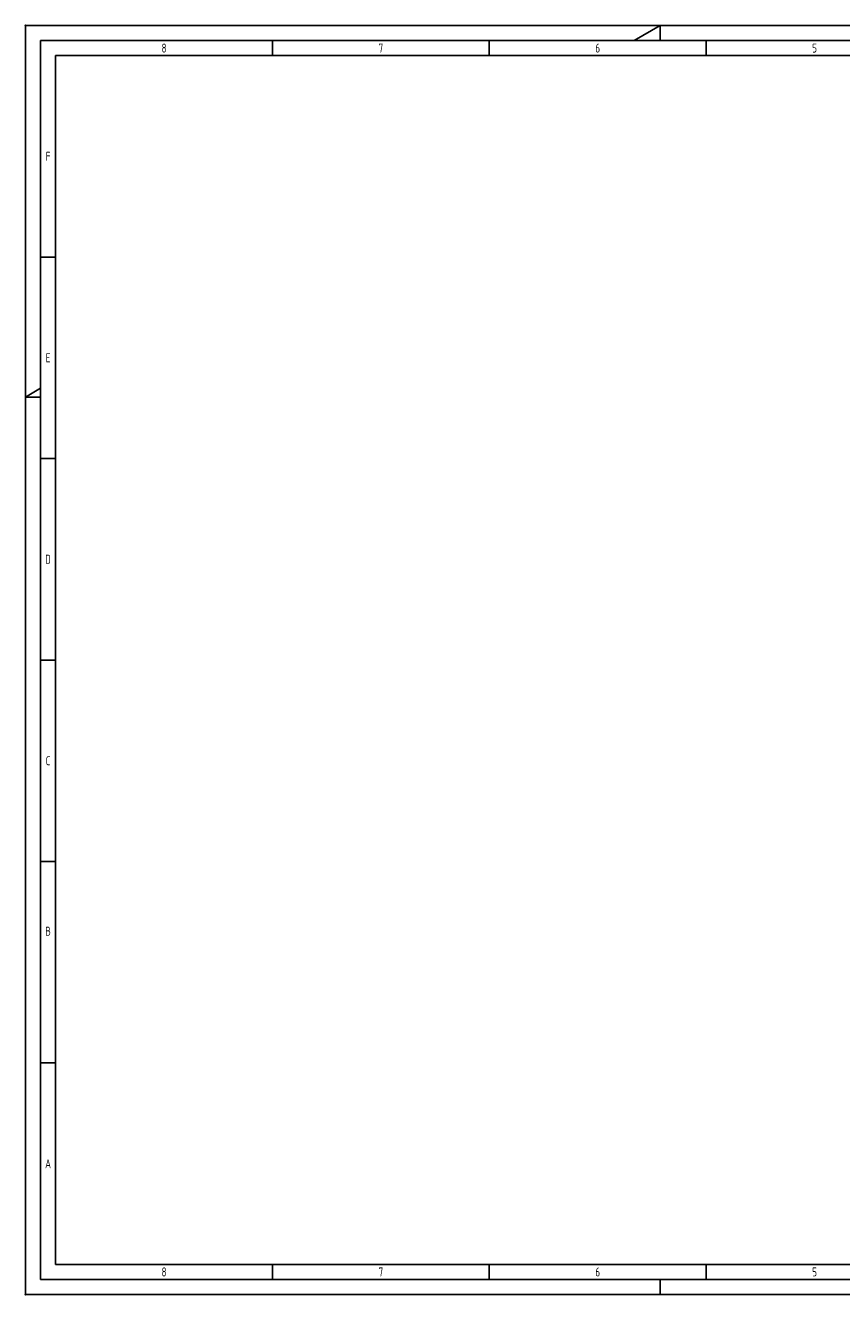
# Paper-space layout 'A2 - Layout' of a CAD drawing. Extents: x -3 to 591, y -3 to 417.
# Tile 1 of 4: x -3 to 267, y -3 to 417. Entities that reach past the tile are written whole.
import ezdxf
from ezdxf.enums import TextEntityAlignment as Align

# ---------------------------------------------------------------- set-up
doc = ezdxf.new("R2010")
doc.units = 0
doc.header["$LTSCALE"] = 50
doc.header["$MEASUREMENT"] = 0
doc.header["$PDSIZE"] = -1
doc.layers.get('0').update_dxf_attribs({"color": 6, "linetype": 'CONTINUOUS'})
doc.layers.add('6', color=2, linetype='CONTINUOUS')
doc.layers.add('RAHMEN', color=6, linetype='CONTINUOUS')
doc.layers.get('0').off()
doc.styles.add('ISO8', font='ISOCP3.SHX', dxfattribs={"width": 0.8})

# ---------------------------------------------------------------- blocks, each defined once
blk = doc.blocks.new('RAHMEN-A2')
at = {"layer": '6'}
for p in [(0, 420), (0, 0)]:
    blk.add_point(p, dxfattribs=at)
at = {"layer": 'RAHMEN', "color": 3}
for p, q in [((594, 420), (0, 420)), ((0, 420), (0, 0)), ((201.46, 415), (210, 420)), ((210, 420), (210, 415)), ((0, 297), (5, 299.93)), ((0, 297), (5, 297)), ((210, 5), (210, 0)), ((0, 0), (594, 0))]:
    blk.add_line(p, q, dxfattribs=at)
at = {"layer": 'RAHMEN', "color": 5}
for p, q in [((589, 415), (5, 415)), ((5, 415), (5, 5)), ((5, 5), (589, 5))]:
    blk.add_line(p, q, dxfattribs=at)
at = {"layer": 'RAHMEN', "color": 2}
for p, q in [((81.75, 415), (81.75, 410)), ((153.5, 415), (153.5, 410)), ((225.25, 415), (225.25, 410)), ((584, 410), (10, 410)), ((10, 410), (10, 10)), ((5, 343.33), (10, 343.33)), ((5, 276.67), (10, 276.67)), ((5, 210), (10, 210)), ((5, 143.33), (10, 143.33)), ((5, 76.67), (10, 76.67)), ((10, 10), (401, 10)), ((81.75, 10), (81.75, 5)), ((153.5, 10), (153.5, 5)), ((225.25, 10), (225.25, 5))]:
    blk.add_line(p, q, dxfattribs=at)
at = {"layer": 'RAHMEN', "color": 2, "style": 'ISO8', "width": 0.8}
for s, p in [('8', (45.88, 412.5)), ('7', (117.62, 412.5)), ('6', (189.38, 412.5)), ('5', (261.12, 412.5)), ('F', (7.5, 376.67)), ('E', (7.5, 310)), ('D', (7.5, 243.33)), ('C', (7.5, 176.67)), ('B', (7.5, 120.24)), ('A', (7.5, 43.33)), ('8', (45.88, 7.5)), ('7', (117.62, 7.5)), ('6', (189.38, 7.5)), ('5', (261.12, 7.5))]:
    blk.add_text(s, height=3, dxfattribs=at).set_placement(p, align=Align.MIDDLE)

psp = doc.layouts.new('A2 - Layout')

# ---------------------------------------------------------------- block references
psp.add_blockref('RAHMEN-A2', (-2.7, -3.03))

doc.saveas('drawing.dxf')
